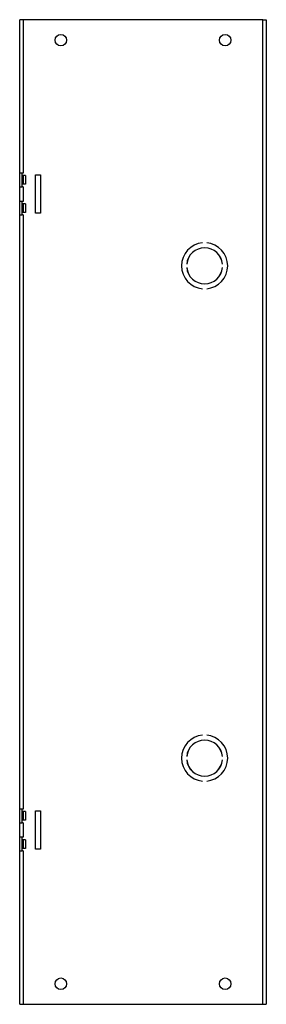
# Model space of a CAD drawing. Header units: inches. Extents: x 0.1 to 40.6, y -11 to 32.2.
import ezdxf

# ---------------------------------------------------------------- set-up
doc = ezdxf.new("R2010")
doc.units = ezdxf.units.IN
doc.header["$MEASUREMENT"] = 0
doc.layers.add('Visible Edges(ANSI)', color=7, linetype='Continuous', lineweight=25)
doc.layers.add('Visible Tangent Edges(ANSI)', color=7, linetype='Continuous', lineweight=25)

msp = doc.modelspace()

# ---------------------------------------------------------------- linework, layer by layer
at = {"layer": 'Visible Edges(ANSI)'}
for p, q in [((34.649, 32.241), (34.563, 32.241)), ((34.563, 28.501), (34.563, 32.241)), ((40.477, 32.241), (34.649, 32.241)), ((40.477, 32.241), (40.563, 32.241)), ((40.563, 32.241), (40.563, 8.241)), ((34.623, 28.501), (34.563, 28.501)), ((34.563, 28.168), (34.563, 28.501)), ((34.618, 28.501), (34.618, 28.168)), ((34.649, 28.501), (34.623, 28.501)), ((34.623, 28.44), (34.623, 28.501)), ((34.703, 28.44), (34.623, 28.44)), ((34.703, 28.44), (34.703, 28.23)), ((34.948, 28.456), (35.073, 28.456)), ((34.948, 27.526), (34.948, 28.456)), ((35.073, 28.456), (35.073, 27.526)), ((34.563, 28.168), (34.623, 28.168)), ((34.563, 27.813), (34.563, 28.168)), ((34.703, 28.23), (34.623, 28.23)), ((34.623, 28.168), (34.623, 28.23)), ((34.649, 28.168), (34.623, 28.168)), ((34.623, 27.813), (34.563, 27.813)), ((34.563, 27.48), (34.563, 27.813)), ((34.618, 27.813), (34.618, 27.48)), ((34.649, 27.813), (34.623, 27.813)), ((34.623, 27.752), (34.623, 27.813)), ((34.703, 27.752), (34.623, 27.752)), ((34.703, 27.752), (34.703, 27.542)), ((34.563, 27.48), (34.623, 27.48)), ((34.563, 13.001), (34.563, 27.48)), ((34.703, 27.542), (34.623, 27.542)), ((34.623, 27.48), (34.623, 27.542)), ((34.649, 27.48), (34.623, 27.48)), ((35.073, 27.526), (34.948, 27.526)), ((39.013, 26.801), (39.013, 26.801)), ((39.113, 26.801), (39.113, 26.801)), ((38.628, 26.281), (38.628, 26.281)), ((38.628, 26.201), (38.628, 26.201)), ((39.499, 26.281), (39.499, 26.281)), ((39.499, 26.201), (39.499, 26.201)), ((39.013, 25.68), (39.013, 25.68)), ((39.113, 25.68), (39.113, 25.68)), ((39.013, 14.801), (39.013, 14.801)), ((39.113, 14.801), (39.113, 14.801)), ((38.628, 14.281), (38.628, 14.281)), ((38.628, 14.201), (38.628, 14.201)), ((39.499, 14.281), (39.499, 14.281)), ((39.499, 14.201), (39.499, 14.201)), ((39.013, 13.68), (39.013, 13.68)), ((39.113, 13.68), (39.113, 13.68)), ((34.623, 13.001), (34.563, 13.001)), ((34.563, 12.668), (34.563, 13.001)), ((34.618, 13.001), (34.618, 12.668)), ((34.649, 13.001), (34.623, 13.001)), ((34.623, 12.94), (34.623, 13.001)), ((34.703, 12.94), (34.623, 12.94)), ((34.703, 12.73), (34.623, 12.73)), ((34.623, 12.668), (34.623, 12.73)), ((34.703, 12.94), (34.703, 12.73)), ((34.948, 12.956), (35.073, 12.956)), ((34.948, 12.026), (34.948, 12.956)), ((35.073, 12.956), (35.073, 12.026)), ((34.563, 12.313), (34.563, 12.668)), ((34.563, 12.668), (34.623, 12.668)), ((34.649, 12.668), (34.623, 12.668)), ((34.563, 11.98), (34.563, 12.313)), ((34.623, 12.313), (34.563, 12.313)), ((34.618, 12.313), (34.618, 11.98)), ((34.649, 12.313), (34.623, 12.313)), ((34.623, 12.252), (34.623, 12.313)), ((34.703, 12.252), (34.623, 12.252)), ((34.703, 12.252), (34.703, 12.042)), ((34.703, 12.042), (34.623, 12.042)), ((34.623, 11.98), (34.623, 12.042)), ((35.073, 12.026), (34.948, 12.026)), ((34.563, 8.241), (34.563, 11.98)), ((34.563, 11.98), (34.623, 11.98)), ((34.649, 11.98), (34.623, 11.98)), ((34.563, 8.241), (34.649, 8.241)), ((34.649, 8.241), (40.477, 8.241)), ((40.477, 8.241), (40.563, 8.241))]:
    msp.add_line(p, q, dxfattribs=at)
for centre in [(35.563, 31.741), (39.563, 31.741), (35.563, 8.741), (39.563, 8.741)]:
    msp.add_circle(centre, 0.141, dxfattribs=at)
for centre, radius, start, end in [((39.063, 26.241), 0.562, 95.0997, 264.9003), ((39.063, 26.241), 0.562, 95.1006, 264.8994), ((39.063, 26.241), 0.437, 5.247, 174.753), ((39.063, 26.241), 0.438, 5.2458, 174.7542), ((39.063, 26.241), 0.562, 275.1006, 84.8994), ((39.063, 26.241), 0.562, 275.0997, 84.9003), ((39.063, 26.241), 0.438, 185.2458, 354.7542), ((39.063, 26.241), 0.437, 185.247, 354.753), ((39.063, 14.241), 0.562, 95.0997, 264.9003), ((39.063, 14.241), 0.562, 95.1006, 264.8994), ((39.063, 14.241), 0.437, 5.247, 174.753), ((39.063, 14.241), 0.438, 5.2458, 174.7542), ((39.063, 14.241), 0.562, 275.1006, 84.8994), ((39.063, 14.241), 0.562, 275.0997, 84.9003), ((39.063, 14.241), 0.438, 185.2458, 354.7542), ((39.063, 14.241), 0.437, 185.247, 354.753)]:
    msp.add_arc(centre, radius, start, end, dxfattribs=at)
at = {"layer": 'Visible Tangent Edges(ANSI)'}
for p, q in [((34.649, 32.241), (34.649, 28.501)), ((40.477, 8.241), (40.477, 32.241)), ((34.649, 28.44), (34.649, 28.23)), ((34.649, 28.168), (34.649, 27.813)), ((34.649, 27.752), (34.649, 27.542)), ((34.649, 27.48), (34.649, 13.001)), ((34.649, 12.94), (34.649, 12.73)), ((34.649, 12.668), (34.649, 12.313)), ((34.649, 12.252), (34.649, 12.042)), ((34.649, 11.98), (34.649, 8.241))]:
    msp.add_line(p, q, dxfattribs=at)

doc.saveas('drawing.dxf')
